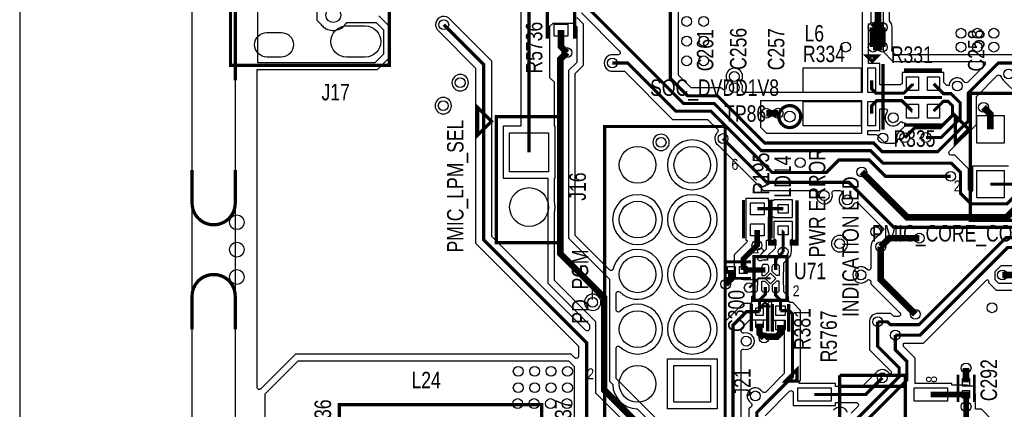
# Model space of a CAD drawing. Extents: x -394 to 5394, y -1015 to 7151.
# Tile 17 of 80: x -394 to 1405, y 1151 to 1862. Entities that reach past the tile are written whole.
import ezdxf

# ---------------------------------------------------------------- set-up
doc = ezdxf.new("R2010")
doc.units = 0
for name, color, linetype in [('BG_OUTLINE', 95, 'CONTINUOUS'), ('BG_SILKSCREEN_TOP', 3, 'CONTINUOUS'), ('ET_TOP', 132, 'CONTINUOUS'), ('PG_SILKSCREEN_TOP', 7, 'CONTINUOUS'), ('PIN_TOP', 132, 'CONTINUOUS'), ('RD_SILKSCREEN_TOP', 254, 'CONTINUOUS'), ('VC_TOP', 132, 'CONTINUOUS')]:
    doc.layers.add(name, color=color, linetype=linetype)

msp = doc.modelspace()

# ---------------------------------------------------------------- linework, layer by layer
at = {"layer": 'BG_OUTLINE'}
msp.add_lwpolyline([(-78.74, 6968.4848), (-393.7, 6968.4848), (-393.7, 0), (-78.74, 0), (-78.74, 6968.4848)], dxfattribs=at)
msp.add_lwpolyline([(5000, 0), (5000, 6968.4848), (0, 6968.4848), (0, 0)], close=True, dxfattribs=at)
at = {"layer": 'BG_OUTLINE', "const_width": 6}
msp.add_lwpolyline([(0, 2186.3442), (0, 1751.3442)], dxfattribs=at)
for points in [[(-78.74, 1587.5512), (-78.74, 1526.9212, 0.414214), (-39.37, 1487.5512, 0.414214), (0, 1526.9212), (0, 1587.5512)], [(-78.74, 1296.6912), (-78.74, 1357.3212, -0.414214), (-39.37, 1396.6912, -0.414214), (0, 1357.3212), (0, 1296.6912)]]:
    msp.add_lwpolyline(points, format="xyb", dxfattribs=at)
at = {"layer": 'ET_TOP'}
for points in [[(149, 2075.7442), (149, 1861.4942), (156.3798, 1854.1144), (156.4727, 1853.9862, 0.079149), (162.702, 1847.7569), (162.8302, 1847.664), (163, 1847.4942), (163.0591, 1847.4942), (163.564, 1847.1562, 0.443152), (203.8175, 1857.1942), (257.45, 1857.1942), (271.1, 1843.5442), (271.1, 1799.1442), (255.15, 1783.1942), (41.54, 1783.1942), (41.54, 2148.3442), (247.6, 2148.3442), (265.8, 2130.1442), (265.8, 2102.0442), (248.6, 2084.8442), (200.9335, 2084.8442, 0.514318), (155.4563, 2082.2005)], [(887.1719, 1737.9002), (832.7528, 1737.9002), (809.9022, 1760.7508), (809.9022, 1897.6522), (823.25, 1911), (1145.1, 1911), (1145.1, 1729), (930.1168, 1729, -0.495388), (926.2607, 1734.0631, 0.258603), (922.8446, 1748.2, 2.277148), (900.7554, 1748.2, 0.189624), (896.8001, 1737.9543, -0.670489), (889.9718, 1735.1003)], [(426.0002, 1747, 1), (395.9998, 1747, 1)], [(395.0002, 1705, 1), (364.9998, 1705, 1)], [(1188.1719, 1635.9002), (1172.1719, 1651.9002), (1155.8002, 1651.9002), (1155.8002, 1659.9798), (1177.5602, 1659.9798), (1177.5602, 1698.6881), (1178.1719, 1699.2998), (1187.5182, 1699.2998, -0.639172), (1190.567, 1692.7104, 1.058955), (1214.4675, 1674.6593), (1215.0615, 1675.5472), (1218.1298, 1675.5472), (1218.1298, 1674.5198), (1220.3309, 1674.5198, -0.668175), (1223.1593, 1667.6914), (1213.7791, 1658.3112), (1213.6944, 1658.2431, 0.323493), (1209.0385, 1641.3001, -0.523262), (1205.2915, 1635.9002)], [(793.0002, 1638, 1), (762.9998, 1638, 1)], [(880.5002, 1597, 1), (789.4998, 1597, 1)], [(780.5002, 1497, 1), (689.4998, 1497, 1)], [(880.5002, 1497, 1), (789.4998, 1497, 1)], [(1119.0002, 1453, 1), (1088.9998, 1453, 1)], [(880.5002, 1397, 1), (789.4998, 1397, 1)], [(1511, 1413), (1519, 1405), (1519, 1389), (1510, 1380), (1395, 1380), (1388, 1387), (1388, 1401.9279), (1399.0721, 1413), (1444.4004, 1413, 0.588133), (1470.6196, 1413)], [(668.0002, 1346, 1), (637.9998, 1346, 1)], [(880.5002, 1297, 1), (789.4998, 1297, 1)]]:
    msp.add_lwpolyline(points, format="xyb", close=True, dxfattribs=at)
for points, const_width in [([(536.82, 1619.88), (536.82, 1884.1799), (516.82, 1904.1799), (516.82, 1997.8201), (538.3699, 2019.37), (538.3699, 2047.37)], 5.8), ([(1884, 1898), (1768.9, 1782.9), (1393.8999, 1782.9), (1339, 1728.0001), (1339, 1676.9476), (1283.0524, 1621), (1182, 1621), (1166, 1637), (967, 1637), (881, 1723), (826.5809, 1723), (795.002, 1754.5789), (795.002, 1994.0711)], 5.8), ([(643, 1921), (643, 1885.0001), (819.0001, 1709), (875, 1709), (961, 1623), (1160.4838, 1623), (1183.4838, 1600), (1308.3153, 1600), (1324.9, 1583.4153), (1324.9, 1545.1), (1344.08, 1525.92), (1410.0197, 1525.92), (1464, 1579.9003), (1464, 1621.0001), (1565.0399, 1722.04), (1760.96, 1722.04), (1818, 1665)], 5.8), ([(1174, 1884.01), (1174, 1857.01)], 12), ([(381, 1853), (454, 1780), (454, 1460), (642, 1272), (642, 1126), (774.4672, 993.5328), (840.539, 993.5328), (881.8982, 952.1736), (881.8982, 787.8983), (640, 546.0001), (640, 495), (587, 442), (467, 442), (452, 457), (452, 482.6913), (441.4, 493.2913), (422, 493.2913)], 5.8), ([(1174, 1857.01), (1165, 1848.01)], 12), ([(1165, 1812.01), (1165, 1848.01)], 12), ([(1174, 1857.01), (1174, 1856.01)], 12), ([(1174, 1856.01), (1182, 1848.01)], 12), ([(1174, 1856.01), (1174, 1821.01)], 12), ([(1182, 1812.01), (1182, 1848.01)], 12), ([(605.9848, 1802), (594.9848, 1813), (594.9848, 1842.9563)], 12), ([(1174, 1821.01), (1165, 1812.01)], 12), ([(1165, 1812.01), (1182, 1812.01)], 12), ([(1174, 1821.01), (1174, 1820.01), (1182, 1812.01)], 12), ([(605.9848, 1802), (593.9639, 1789.9791), (593.9639, 1434.7354), (674, 1354.6993), (674, 1185.8248), (910, 949.8248), (910, 750), (739, 579), (718, 579), (697, 558), (697, 491), (616, 410), (445.7087, 410), (422, 433.7087), (422, 454.7087)], 12), ([(1307, 1576), (1187.9676, 1576), (1157.9676, 1606), (1102.8315, 1606), (1079.9315, 1583.1), (980.9, 1583.1), (869, 1695), (805, 1695), (717, 1783), (689, 1783)], 5.8), ([(1162.56, 1751.5), (1162.56, 1736), (1170.56, 1728), (1221.61, 1728), (1237.13, 1743.52), (1237.13, 1745.02)], 5.8), ([(1261.67, 1647), (1289.5362, 1647), (1324.2, 1681.6638), (1324.2, 1710.4487), (1307.7287, 1726.92), (1293.81, 1726.92), (1275.71, 1745.02)], 5.8), ([(1162.56, 1690.48), (1162.56, 1704.76), (1172, 1714.2), (1217.8, 1714.2), (1236.98, 1695.02), (1237.13, 1695.02)], 5.8), ([(1223.09, 1646.55), (1241.44, 1664.9), (1287.92, 1664.9), (1310.4, 1687.38), (1310.4, 1704.7325), (1302.0125, 1713.12), (1293.81, 1713.12), (1275.71, 1695.02)], 5.8), ([(970, 1691.25), (991.75, 1691.25)], 12), ([(1379.6, 1661.82), (1379.6, 1689.4), (1367, 1702)], 12), ([(1144.56, 1584), (1227.56, 1501), (1409, 1501), (1543, 1635), (1543, 1652)], 12), ([(891, 1645), (971, 1565), (1121, 1565), (1203, 1483), (1479, 1483), (1557.82, 1561.82), (1596.14, 1561.82)], 5.8), ([(1436, 1588), (1436, 1574.1), (1423.72, 1561.82), (1379.6, 1561.82)], 5.8), ([(1001.104, 1516.8328), (953.5152, 1516.8328)], 5.8), ([(1173.48, 1310.43), (1191.5699, 1310.43), (1196.9999, 1305), (1249, 1305), (1408, 1464), (1542, 1464), (1597.5, 1519.5)], 5.8), ([(1206, 1286), (1251, 1286), (1411, 1446), (1568, 1446), (1622, 1500)], 5.8), ([(953, 1450), (953.5152, 1450.5152), (953.5152, 1478.2502)], 10), ([(1001, 1438), (1001, 1477.3588), (1001.104, 1477.4628)], 5.8), ([(1179.25, 1447.35), (1194.99, 1463.09), (1249.76, 1463.09)], 12), ([(928.4536, 1404.89), (928.4536, 1425.4536), (953, 1450)], 10), ([(987.35, 1404.89), (987.35, 1424.35), (1001, 1438)], 5.8), ([(1242.4, 1324.1), (1179.25, 1387.25), (1179.25, 1447.35)], 12), ([(906.4064, 1404.89), (906.4064, 1389.4064), (896, 1379)], 12), ([(968.45, 1404.89), (928.4536, 1404.89)], 10), ([(1401.56, 1395.74), (1472.66, 1395.74), (1479.11, 1402.19), (1501.61, 1402.19)], 12), ([(977.9, 1389.54), (955.96, 1389.54), (938.98, 1372.56)], 3.6), ([(968.45, 1374.19), (968.45, 1360.45), (957.8, 1349.8), (957.8, 1328.94)], 5.8), ([(995.9848, 1330.5846), (995.9848, 1350.0152), (987.35, 1358.65), (987.35, 1374.19)], 5.8), ([(995.9848, 1330.5846), (1012.2, 1330.5846), (1018, 1324.7846), (1018, 1210), (953, 1145), (953, 1065), (927, 1039), (901, 1039)], 5.8), ([(922, 1073), (909.3427, 1085.6573), (909.3427, 1304.3427), (933.94, 1328.94), (957.8, 1328.94)], 5.8), ([(1173.48, 1310.43), (1173.48, 1265.5199), (1213, 1225.9999), (1213, 1210.3153), (1101, 1098.3153), (1101, 1052)], 5.8), ([(957.8, 1306.9), (957.8, 1289.2), (966, 1281)], 12), ([(966, 1281), (968, 1283), (989, 1283), (995.9848, 1289.9848), (995.9848, 1304.6004)], 12), ([(1206, 1286), (1206, 1259), (1227, 1238), (1227, 1204), (1125.1, 1102.1), (1125.1, 1033.65)], 5.8), ([(1335.14, 1199.6336), (1335.14, 1225.86)], 12), ([(1182, 1208), (1151.59, 1177.59), (1057.96, 1177.59)], 5.8), ([(1270.56, 1177.59), (1335.14, 1177.59), (1335.14, 1177.5864)], 10), ([(1335.14, 1177.5864), (1335.14, 1155.56)], 10), ([(1335.14, 1133.56), (1335.14, 1155.56)], 10)]:
    msp.add_lwpolyline(points, dxfattribs=dict(at, const_width=const_width))
for points in [[(1888, 1952), (1757, 1821), (1634, 1821), (1611, 1798), (1206.35, 1798), (1198.8321, 1805.5179), (1199.1903, 1806.6713, 0.07542), (1200.0002, 1812.0098), (1200.0002, 1848.01, 0.185913), (1195.35, 1860.0841), (1195.35, 1912)], [(1183.3498, 1924.0002), (1183.3498, 1804.0294), (1201.3794, 1785.9998), (1366.2708, 1785.9998, -0.668175), (1369.0992, 1779.1714), (1338.0281, 1748.1002, -0.485014), (1331.7892, 1748.8384, 0.693383), (1304.2076, 1743.4884), (1303.927, 1741.8202), (1299.9819, 1741.8202), (1294.7102, 1747.0919), (1294.7102, 1765.5202), (1218.1298, 1765.5202), (1218.1298, 1745.5919), (1215.4381, 1742.9002), (1177.5602, 1742.9002), (1177.5602, 1782.0002), (1157.1002, 1782.0002), (1157.1002, 1854.5098), (1161.8102, 1854.5098), (1161.8102, 1923.5102)], [(521.9198, 1878.008), (521.9198, 1667.3802), (489.3198, 1667.3802), (489.3198, 1572.3798), (570.9998, 1572.3798), (570.9998, 1381.0294), (646.9998, 1305.0294), (646.9998, 1297.7291, -0.668175), (640.1714, 1294.9007), (468.9002, 1466.1719), (468.9002, 1786.1719), (392.7612, 1862.3109)], [(632.3306, 1874.5974), (702.1994, 1804.7286, -0.668175), (699.371, 1797.9002), (690.7326, 1797.9002), (690.6246, 1797.912, 1.114863), (690.6246, 1768.088), (690.7326, 1768.0998), (710.8281, 1768.0998), (798.8281, 1680.0998), (862.8281, 1680.0998), (881.0438, 1661.8841, -0.428145), (880.9069, 1656.0966, 0.462758), (881.6867, 1633.2413), (964.8281, 1550.0998), (1057.697, 1550.0998, -0.496237), (1061.5502, 1545.0262, 1.316726), (1090.4498, 1545.0262, -0.496237), (1094.303, 1550.0998), (1104.2376, 1550.0998, -0.659299), (1107.1349, 1543.342, 1.155595), (1131.3567, 1526.1732, -0.509123), (1137.7468, 1527.1811), (1185.6859, 1479.242), (1166.5219, 1460.0781, 0.198911), (1161.2498, 1447.3501), (1161.2498, 1408.5678, -0.691064), (1154.2499, 1405.922, 2.645647), (1154.2499, 1386.078, -0.691064), (1161.2498, 1383.4322), (1161.2498, 1379.7941), (1214.3153, 1326.7286, -0.668169), (1211.4869, 1319.9002), (1203.1718, 1319.9002), (1197.7418, 1325.3302), (1175.2126, 1325.3302), (1175.1046, 1325.342, 0.479309), (1158.568, 1308.8054), (1158.5798, 1308.6974), (1158.5798, 1259.348), (1198.0998, 1219.828), (1198.0998, 1216.4873), (1197.11, 1215.4975), (1195.0356, 1215.4975), (1194.441, 1216.3802, 0.507633), (1170.2413, 1217.3133), (1145.4181, 1192.4902), (1096.4602, 1192.4902), (1096.4602, 1197.5902), (1031.4907, 1197.5902, -0.668179), (1030.0765, 1201.0044), (1032.9002, 1203.8281), (1032.9002, 1330.9565), (1018.3719, 1345.4848), (1012.485, 1345.4848), (1012.485, 1347.5848), (1010.885, 1347.5848), (1010.885, 1356.1871), (1002.2502, 1364.8219), (1002.2502, 1374.1902, 0.065162), (1001.7483, 1378.0248), (1001.6809, 1378.2778), (1001.6809, 1400.8022), (1001.7483, 1401.0552, 0.065162), (1002.2502, 1404.8898), (1002.2502, 1418.1781), (1010.3133, 1426.2413, 0.25786), (1015.912, 1439.6246), (1015.9002, 1439.7326), (1015.9002, 1461.4626), (1018.1042, 1461.4626), (1018.1042, 1493.463), (984.1038, 1493.463), (984.1038, 1461.4626), (986.0998, 1461.4626), (986.0998, 1444.1719), (972.4498, 1430.5219), (972.4498, 1423.1579), (966.0877, 1423.1579, 0.107744), (961.1057, 1422.0717), (960.7093, 1421.8902), (958.5889, 1421.8902, -0.66817), (955.7605, 1428.7186), (970.5154, 1443.4735), (970.5154, 1459.25), (974.0154, 1459.25), (974.0154, 1501.9326), (984.1038, 1501.9326), (984.1038, 1500.8326), (1018.1042, 1500.8326), (1018.1042, 1532.833), (984.1038, 1532.833), (984.1038, 1531.733), (974.0154, 1531.733), (974.0154, 1535.833), (933.015, 1535.833), (933.015, 1459.25), (933.3797, 1459.25, -0.668169), (934.7939, 1455.8358), (911.4534, 1432.4953), (911.4534, 1404.89, 0.116257), (913.2429, 1397.2979), (913.4534, 1396.8761), (913.4534, 1390.3898), (919.5636, 1390.3898), (920.0245, 1390.1266, 0.130426), (928.4535, 1387.8898), (954.1191, 1387.8898), (954.1191, 1378.2778), (954.0517, 1378.0248, 0.065162), (953.5498, 1374.1902), (953.5498, 1366.6219), (942.8998, 1355.9719), (942.8998, 1343.8402), (927.7681, 1343.8402), (894.4425, 1310.5146), (894.4425, 1079.4854)], [(392.6931, 1862.3956, 1.118809), (371.6867, 1841.2413), (439.0998, 1773.8281), (439.0998, 1453.8281), (627.0998, 1265.8281), (627.0998, 1247.5279, -0.668177), (620.2714, 1244.6995), (613.9706, 1251.0002), (110.0294, 1251.0002), (46.8285, 1187.7994, -0.668177), (40.0001, 1190.6278), (40.0001, 1771.194), (260.1206, 1771.194), (283.1002, 1794.1736), (283.1002, 1848.5148), (262.4206, 1869.1944)], [(830.567, 1008.433), (659, 1180), (659, 1310), (583, 1386), (583, 1508.7566), (583.0533, 1508.9829, 0.116256), (583.0533, 1530.7771), (583, 1531.0034), (583, 1572.3798), (584.3202, 1572.3798), (584.3202, 1667.3802), (583, 1667.3802), (583, 1748), (575, 1756), (575, 1850), (581, 1856), (617, 1856), (624, 1849), (624, 1784), (609, 1769), (609, 1463), (684, 1388), (684, 1202), (689.4955, 1196.5045), (689.5181, 1195.7094, 0.397692), (733.7094, 1151.5181), (734.5045, 1151.4955), (926, 960)], [(938.0002, 964.9706), (696.0002, 1206.9706), (696.0002, 1261.996, -0.668159), (702.8285, 1264.8245, 2.414001), (702.8285, 1329.1755, -0.668159), (696.0002, 1332.004), (696.0002, 1361.996, -0.668159), (702.8285, 1364.8245, 3.885104), (690.6188, 1407.0289, -0.590612), (683.8888, 1405.0821), (621.0002, 1467.9706), (621.0002, 1764.0294), (636.0002, 1779.0294), (636.0002, 1853.9706), (623.852, 1866.1188)], [(1412.6002, 1594.8202), (1346.5998, 1594.8202), (1346.5998, 1549.3007, -0.668179), (1343.1856, 1547.8865), (1339.8002, 1551.2719), (1339.8002, 1589.5872), (1314.4872, 1614.9002), (1307.6815, 1614.9002, -0.668175), (1304.8531, 1621.7286), (1353.9002, 1670.7757), (1353.9002, 1721.8282), (1392.0837, 1760.0117, -0.561015), (1398.72, 1758.4078, 0.146734), (1403.6044, 1751.3069), (1403.6891, 1751.2388), (1431.8281, 1723.0998)], [(1383.0002, 1130.6017), (1363.0417, 1150.5602), (1352.1402, 1150.5602), (1352.1402, 1177.59, 0.130428), (1349.9034, 1186.0191), (1349.6402, 1186.48), (1349.6402, 1192.5866), (1343.1607, 1192.5866), (1342.7386, 1192.7975, 0.116365), (1335.14, 1194.5902), (1309.0602, 1194.5902), (1309.0602, 1197.5902), (1241.9002, 1197.5902), (1241.9002, 1244.1719), (1220.9002, 1265.1719), (1220.9002, 1271.0998), (1257.1719, 1271.0998), (1372.5856, 1386.5135, -0.668179), (1375.9998, 1385.0993), (1375.9998, 1382.0294), (1390.0294, 1367.9998), (1514.9706, 1367.9998)], [(924.2429, 1091.8292), (924.2429, 1256.7216, -0.498916), (929.3496, 1260.5654, 1.328557), (929.3496, 1289.3946, -0.498916), (924.2429, 1293.2384), (924.2429, 1298.1708), (940.1119, 1314.0398), (943.2998, 1314.0398), (943.2998, 1313.9398), (972.3002, 1313.9398), (972.3002, 1325.5037), (972.3475, 1325.7174, 0.054555), (972.7002, 1328.94), (972.7002, 1343.6281), (977, 1347.9279), (979.4846, 1345.4433), (979.4846, 1313.5844), (1003.0998, 1313.5844), (1003.0998, 1216.1719), (969.0205, 1182.0926, -0.484776), (962.7833, 1182.8282, 1.267413), (942.1518, 1162.1967, -0.484776), (942.8874, 1155.9595), (938.0998, 1151.1719), (938.0998, 1087.6493, -0.634347)], [(967.9002, 1138.8281), (1012.6314, 1183.5593, -0.668175), (1019.4598, 1180.7309), (1019.4598, 1157.5898), (1096.4602, 1157.5898), (1096.4602, 1162.6898), (1134.6456, 1162.6898, -0.665782), (1137.4927, 1155.8802), (1125.0552, 1143.4427, -0.541164)], [(1118.5097, 1144.8604, 0.578978), (1092.8069, 1148.8956)]]:
    msp.add_lwpolyline(points, format="xyb", dxfattribs=at)
for points in [[(1143.8, 1654), (971.0721, 1654), (960, 1665.0721), (960, 1714.6), (1143.8, 1714.6)], [(880.5002, 1151.4998), (789.4998, 1151.4998), (789.4998, 1242.5002), (880.5002, 1242.5002)], [(619, 1229), (619, 1077), (641, 1055), (641, 954), (196, 954), (196, 977), (55, 977), (55, 1179), (115, 1239), (609, 1239)]]:
    msp.add_lwpolyline(points, close=True, dxfattribs=at)
at = {"layer": 'PG_SILKSCREEN_TOP'}
for points, const_width in [([(281.38, 2158.8442), (281.38, 1778.8442), (-8.62, 1778.8442), (-8.62, 2158.8442), (281.38, 2158.8442)], 6), ([(569.9848, 1897.2476), (569.9848, 1827.2476)], 6), ([(619.9848, 1897.2476), (619.9848, 1827.2476)], 6), ([(1163.5, 1785.99), (1173.5, 1795.99), (1153.5, 1795.99), (1163.5, 1785.99)], 6), ([(1183.5, 1780.99), (1183.5, 1660.99)], 6), ([(1291.42, 1770.02), (1221.42, 1770.02)], 6), ([(1342.87, 1727.82), (1632.87, 1727.82), (1632.87, 1495.82), (1342.87, 1495.82), (1342.87, 1727.82)], 6), ([(468.16, 1676.7), (443.16, 1651.7), (443.16, 1701.7), (468.16, 1676.7)], 6), ([(1291.42, 1720.02), (1221.42, 1720.02)], 6), ([(1291.42, 1720.02), (1221.42, 1720.02)], 6), ([(1340.37, 1661.82), (1315.37, 1686.82), (1315.37, 1636.82), (1340.37, 1661.82)], 6), ([(476.82, 1454.88), (476.82, 1684.88), (596.82, 1684.88), (596.82, 1454.88), (476.82, 1454.88)], 6), ([(1291.42, 1670.02), (1221.42, 1670.02)], 6), ([(675, 1127), (675, 1667), (895, 1667), (895, 1127), (675, 1127)], 6), ([(928.5152, 1462.5415), (928.5152, 1532.5415)], 6), ([(976.104, 1457.1478), (986.104, 1457.1478), (986.104, 1452.1478), (976.104, 1452.1478), (976.104, 1532.1478)], 6), ([(978.5152, 1462.5415), (978.5152, 1532.5415)], 6), ([(1026.104, 1457.1478), (1016.104, 1457.1478), (1016.104, 1452.1478), (1026.104, 1452.1478), (1026.104, 1532.1478)], 6), ([(892.43, 1419.89), (942.43, 1419.89)], 5), ([(947.9, 1349.54), (947.9, 1429.54), (1007.9, 1429.54), (1007.9, 1349.54), (947.9, 1349.54)], 6), ([(892.43, 1389.89), (942.43, 1389.89)], 5), ([(942.8, 1342.92), (942.8, 1292.92)], 6), ([(962.9, 1339.54), (972.9, 1339.54), (967.9, 1344.54), (962.9, 1339.54)], 6), ([(972.8, 1342.92), (972.8, 1292.92)], 6), ([(980.9848, 1342.5925), (980.9848, 1292.5925)], 6), ([(1010.9848, 1342.5925), (1010.9848, 1292.5925)], 6), ([(1026.1, 1202.16), (1026.1, 1223.37), (1004.89, 1202.16), (1026.1, 1202.16)], 6), ([(1104.26, 1212.59), (1224.26, 1212.59), (1224.26, 992.59), (1104.26, 992.59), (1104.26, 1192.59), (1224.26, 1192.59)], 6), ([(1224.26, 1192.59), (1104.26, 1192.59), (1104.26, 1212.59)], 6), ([(1320.14, 1163.61), (1320.14, 1213.61)], 5), ([(1350.14, 1163.61), (1350.14, 1213.61)], 5), ([(560, 809), (560, 1159), (190, 1159), (190, 809), (560, 809)], 6)]:
    msp.add_lwpolyline(points, dxfattribs=dict(at, const_width=const_width))
at = {"layer": 'PG_SILKSCREEN_TOP', "const_width": 6}
msp.add_lwpolyline([(1033.05, 1685.11, 1), (993.05, 1685.11, 1), (1033.05, 1685.11)], format="xyb", dxfattribs=at)
at = {"layer": 'PIN_TOP'}
for points in [[(582.4848, 1853.9563), (607.4848, 1853.9563), (607.4848, 1831.9563), (582.4848, 1831.9563)], [(1037.7, 1774), (1143.7, 1774), (1143.7, 1729), (1037.7, 1729)], [(1155.56, 1774), (1169.56, 1774), (1169.56, 1729), (1155.56, 1729)], [(1248.13, 1757.52), (1248.13, 1732.52), (1226.13, 1732.52), (1226.13, 1757.52)], [(1286.71, 1757.52), (1286.71, 1732.52), (1264.71, 1732.52), (1264.71, 1757.52)], [(1037.7, 1712.98), (1143.7, 1712.98), (1143.7, 1667.98), (1037.7, 1667.98)], [(1155.56, 1712.98), (1169.56, 1712.98), (1169.56, 1667.98), (1155.56, 1667.98)], [(1248.13, 1707.52), (1248.13, 1682.52), (1226.13, 1682.52), (1226.13, 1707.52)], [(1286.71, 1707.52), (1286.71, 1682.52), (1264.71, 1682.52), (1264.71, 1707.52)], [(1354.6, 1686.82), (1404.6, 1686.82), (1404.6, 1636.82), (1354.6, 1636.82)], [(572.32, 1584.38), (501.32, 1584.38), (501.32, 1655.38), (572.32, 1655.38)], [(1354.6, 1586.82), (1404.6, 1586.82), (1404.6, 1536.82), (1354.6, 1536.82)], [(966.0152, 1505.8328), (941.0152, 1505.8328), (941.0152, 1527.8328), (966.0152, 1527.8328)], [(1010.104, 1508.8328), (992.104, 1508.8328), (992.104, 1524.8328), (1010.104, 1524.8328)], [(966.0152, 1467.2502), (941.0152, 1467.2502), (941.0152, 1489.2502), (966.0152, 1489.2502)], [(1010.104, 1469.4628), (992.104, 1469.4628), (992.104, 1485.4628), (1010.104, 1485.4628)], [(899.4064, 1398.39), (899.4064, 1411.39), (913.4064, 1411.39), (913.4064, 1398.39)], [(921.4536, 1398.39), (921.4536, 1411.39), (935.4536, 1411.39), (935.4536, 1398.39)], [(987.7995, 1389.54), (977.9, 1379.6405), (968.0005, 1389.54), (977.9, 1399.4395)], [(951.3, 1335.94), (964.3, 1335.94), (964.3, 1321.94), (951.3, 1321.94)], [(987.4848, 1339.5846), (1004.4848, 1339.5846), (1004.4848, 1321.5846), (987.4848, 1321.5846)], [(951.3, 1313.9), (964.3, 1313.9), (964.3, 1299.9), (951.3, 1299.9)], [(987.4848, 1313.6004), (1004.4848, 1313.6004), (1004.4848, 1295.6004), (987.4848, 1295.6004)], [(868.5, 1163.5), (801.5, 1163.5), (801.5, 1230.5), (868.5, 1230.5)], [(1341.64, 1192.6336), (1328.64, 1192.6336), (1328.64, 1206.6336), (1341.64, 1206.6336)], [(1027.46, 1165.59), (1027.46, 1189.59), (1088.46, 1189.59), (1088.46, 1165.59)], [(1240.06, 1165.59), (1240.06, 1189.59), (1301.06, 1189.59), (1301.06, 1165.59)], [(1341.64, 1170.5864), (1328.64, 1170.5864), (1328.64, 1184.5864), (1341.64, 1184.5864)]]:
    msp.add_lwpolyline(points, close=True, dxfattribs=at)
for points in [[(83.87, 1793.7842), (57.87, 1793.7842, -1), (57.87, 1838.7842), (83.87, 1838.7842, -1)], [(237.47, 1793.6942), (203.47, 1793.6942, -1), (203.47, 1850.6942), (237.47, 1850.6942, -1)], [(974.7807, 1402.0931), (974.7807, 1411.1892, 0.414214), (970.8122, 1415.1577), (966.0878, 1415.1577, 0.414214), (962.1193, 1411.1892), (962.1193, 1394.6223), (967.3099, 1394.6223)], [(981.0193, 1402.0931), (981.0193, 1411.1892, -0.414214), (984.9878, 1415.1577), (989.7122, 1415.1577, -0.414214), (993.6807, 1411.1892), (993.6807, 1394.6223), (988.4901, 1394.6223)], [(974.7807, 1376.9869), (974.7807, 1367.8908, -0.414214), (970.8122, 1363.9223), (966.0878, 1363.9223, -0.414214), (962.1193, 1367.8908), (962.1193, 1384.4577), (967.3099, 1384.4577)], [(981.0193, 1376.9869), (981.0193, 1367.8908, 0.414214), (984.9878, 1363.9223), (989.7122, 1363.9223, 0.414214), (993.6807, 1367.8908), (993.6807, 1384.4577), (988.4901, 1384.4577)]]:
    msp.add_lwpolyline(points, format="xyb", close=True, dxfattribs=at)
for centre, radius in [((179.14, 1870.4242), 13.5), ((1013.05, 1685.11), 10), ((735, 1597), 33.5), ((835, 1597), 33.5), ((536.82, 1519.88), 35.5), ((735, 1497), 33.5), ((835, 1497), 33.5), ((3, 1492.1212), 13.5), ((3, 1442.1212), 13.5), ((735, 1397), 33.5), ((835, 1397), 33.5), ((3, 1392.1212), 13.5), ((735, 1297), 33.5), ((835, 1297), 33.5), ((735, 1197), 33.5)]:
    msp.add_circle(centre, radius, dxfattribs=at)
at = {"layer": 'VC_TOP'}
for centre in [(381, 1853), (824.77, 1858.93), (855.77, 1858.93), (1165, 1848.01), (1182, 1848.01), (1325.8, 1837.3), (1355.8, 1837.3), (1385.8, 1837.3), (824.77, 1822.93), (855.77, 1822.93), (1115, 1812.01), (1165, 1812.01), (1182, 1812.01), (1325.8, 1812.05), (1355.8, 1812.05), (1385.8, 1812.05), (605.9848, 1802), (689, 1783), (824.77, 1786.93), (855.77, 1786.93), (911.8, 1758.35), (1413, 1763), (411, 1747), (911.8, 1738.05), (1319, 1741), (380, 1705), (1367, 1702), (970, 1691.25), (991.75, 1691.25), (1202, 1683), (1183.14, 1645.86), (1223.09, 1646.55), (1261.67, 1647), (778, 1638), (891, 1645), (1032, 1601), (1144.56, 1584), (1307, 1576), (1076, 1541), (1118, 1533), (1170.05, 1475.05), (953, 1450), (1104, 1453), (1249.76, 1463.09), (1001, 1438), (1179.25, 1447.35), (1143, 1396), (1401.56, 1395.74), (896, 1379), (938.98, 1372.56), (653, 1346), (1242.4, 1324.1), (1382.51, 1335.94), (1173.48, 1310.43), (933.5, 1274.98), (966, 1281), (1206, 1286), (517, 1220), (547, 1220), (577, 1220), (607, 1220), (1335.14, 1225.86), (1182, 1208), (517, 1190), (547, 1190), (577, 1190), (607, 1190), (516, 1161), (546, 1161), (576, 1161), (606, 1161), (950, 1174.98), (1335.14, 1155.56)]:
    msp.add_circle(centre, 9, dxfattribs=at)

# ---------------------------------------------------------------- texts
at = {"layer": 'BG_SILKSCREEN_TOP', "width": 0.8}
for s, p in [('SOC_DVDD1V8', (757.975, 1723)), ('PMIC_CORE_CONFIG', (1162.975, 1457))]:
    msp.add_text(s, height=30, dxfattribs=at).set_placement(p)
for s, p in [('PMIC_LPM_SEL', (417, 1436.975)), ('PWR ERROR', (1078, 1427.975)), ('INDICATION LED', (1139, 1318.975)), ('PD_PGM', (645, 1306.975))]:
    msp.add_text(s, height=30, rotation=90, dxfattribs=at).set_placement(p)
at = {"layer": 'PG_SILKSCREEN_TOP', "width": 0.85}
for s, rotation, p in [('9', 180, (919.24, 1607.79)), ('5', 90, (965.62, 1433.82)), ('8', 90, (1281.94, 1198.91))]:
    msp.add_text(s, height=20, rotation=rotation, dxfattribs=at).set_placement(p)
for p in [(1312.54, 1548.42), (1018.29, 1356.87), (642.91, 1205.35)]:
    msp.add_text('2', height=20, dxfattribs=at).set_placement(p)
at = {"layer": 'RD_SILKSCREEN_TOP', "width": 0.8}
for s, p in [('R5736', (561.0152, 1763.7524)), ('C261', (873.42, 1767.95)), ('C256', (933.9, 1770.41)), ('C257', (1003.07, 1769.68)), ('C258', (1368.65, 1767.45)), ('R195', (975.5152, 1542.5415)), ('LD14', (1015.104, 1537.1478)), ('J16', (640.56, 1531.46)), ('C300', (930.46, 1291.76)), ('R381', (1050.98, 1258.63)), ('R5767', (1099.0152, 1236.4075)), ('J21', (941.48, 1173.64)), ('C292', (1391.57, 1165.37)), ('C3636', (175, 1074)), ('C3637', (614, 1074))]:
    msp.add_text(s, height=30, rotation=90, dxfattribs=at).set_placement(p)
for s, p in [('L6', (1039.9, 1822.31)), ('R334', (1037.13, 1784.52)), ('R331', (1197.69, 1783.29)), ('J17', (157.5558, 1714.8)), ('TP86', (893.2, 1675.75)), ('R335', (1202.46, 1630.01)), ('U71', (1020.63, 1388.09)), ('L24', (322, 1189))]:
    msp.add_text(s, height=30, dxfattribs=at).set_placement(p)

doc.saveas('drawing.dxf')
